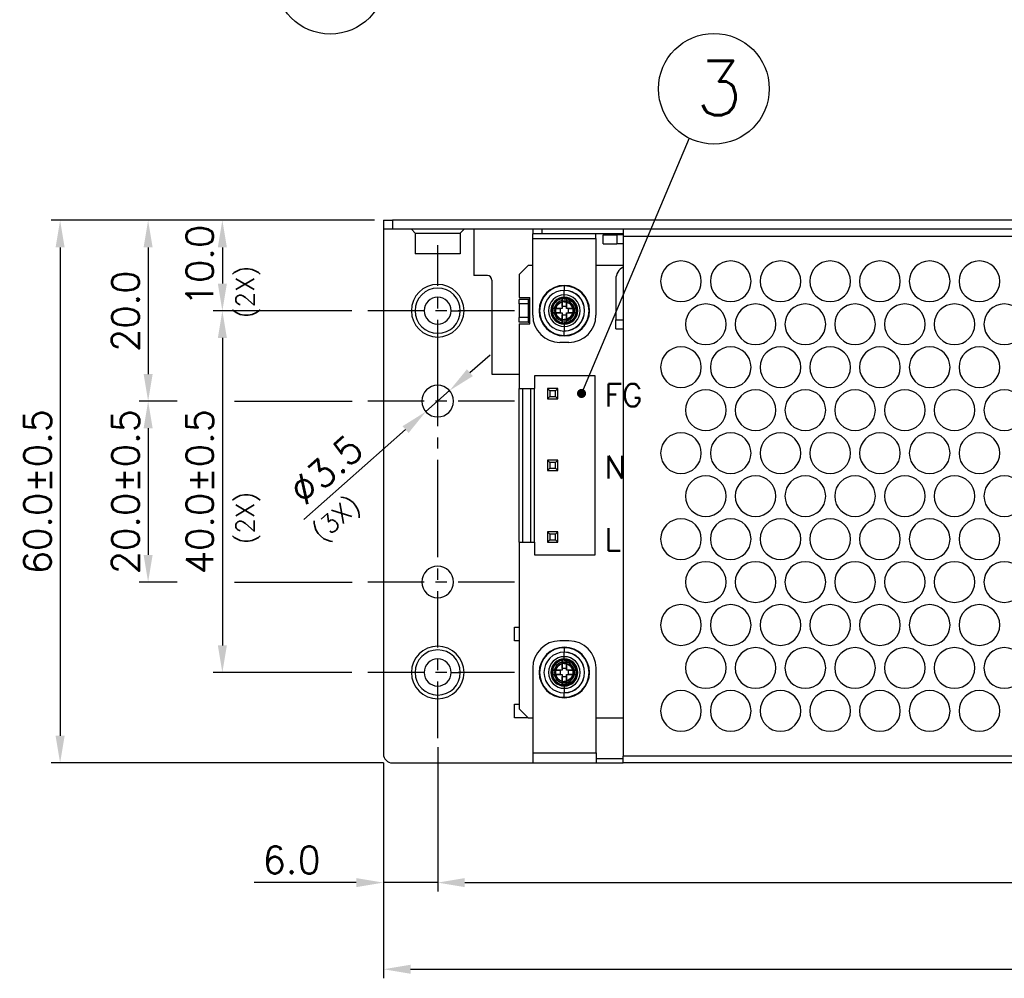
# Model space of a CAD drawing. Extents: x 210 to 804, y -840 to 420.
# Tile 36 of 50: x 454 to 563, y 201 to 307. Entities that reach past the tile are written whole.
import ezdxf

# ---------------------------------------------------------------- set-up
doc = ezdxf.new("R2010")
doc.units = 0
doc.header["$LTSCALE"] = 0.5
doc.linetypes.add('CENTER', pattern=[2, 1.25, -0.25, 0.25, -0.25])
doc.layers.get('0').update_dxf_attribs({"linetype": 'CONTINUOUS'})
doc.layers.get('Defpoints').update_dxf_attribs({"linetype": 'CONTINUOUS'})
for name, color, linetype in [('02___PRT_ALL_AXES', 7, 'CONTINUOUS'), ('c', 4, 'CENTER'), ('DIM', 7, 'CONTINUOUS')]:
    doc.layers.add(name, color=color, linetype=linetype)
doc.styles.add('SIMPLEX', font='SIMPLEX.shx')
doc.dimstyles.get("Standard").update_dxf_attribs({"dimtxt": 3, "dimasz": 3, "dimexe": 1.25, "dimexo": 1, "dimgap": 1, "dimtad": 1, "dimdec": 1, "dimzin": 0, "dimdsep": 46, "dimtxsty": 'STANDARD', "dimcen": 0.5, "dimclrd": 2, "dimclre": 2, "dimclrt": 2, "dimadec": 0, "dimazin": 0, "dimtfac": 1, "dimtdec": 1, "dimtmove": 0, "dimatfit": 3, "dimfxl": 1, "dimtolj": 1, "dimtzin": 0, "dimarcsym": 0})
doc.dimstyles.new('STANDARD$0', dxfattribs={"dimtxt": 3, "dimasz": 3, "dimexe": 1, "dimexo": 1, "dimgap": 1, "dimtad": 1, "dimdec": 1, "dimzin": 0, "dimdsep": 46, "dimtxsty": 'STANDARD', "dimcen": -0.5, "dimclrd": 2, "dimclre": 2, "dimclrt": 2, "dimadec": 1, "dimazin": 0, "dimtfac": 1, "dimtdec": 1, "dimtmove": 0, "dimatfit": 3, "dimfxl": 1, "dimtolj": 1, "dimtzin": 0, "dimarcsym": 0})

# ---------------------------------------------------------------- blocks, each defined once
blk = doc.blocks.new('*D19')
at = {"layer": 'Defpoints', "color": 0}
for p in [(500.3, 227.26), (650.3, 227.26), (650.3, 211.28)]:
    blk.add_point(p, dxfattribs=at)
at = {"layer": 'DIM', "lineweight": -2}
for p, q in [((500.3, 226.26), (500.3, 210.28)), ((650.3, 226.26), (650.3, 210.28)), ((503.3, 211.28), (647.3, 211.28))]:
    blk.add_line(p, q, dxfattribs=at)
at = {"layer": 'DIM'}
for points in [[(503.3, 211.78), (503.3, 210.78), (500.3, 211.28)], [(647.3, 211.78), (647.3, 210.78), (650.3, 211.28)]]:
    blk.add_solid(points, dxfattribs=at)
at = {"layer": 'DIM', "insert": (575.36, 213.78), "char_height": 3, "attachment_point": 5, "style": 'SIMPLEX'}
blk.add_mtext('\\A1;150.0%%P0.5', dxfattribs=at)
blk = doc.blocks.new('*D21')
at = {"layer": 'Defpoints', "color": 0}
for p in [(500.3, 227.26), (494.3, 225.51), (494.3, 211.28)]:
    blk.add_point(p, dxfattribs=at)
at = {"layer": 'DIM', "lineweight": -2}
for p, q in [((500.3, 226.26), (500.3, 210.28)), ((494.3, 224.51), (494.3, 210.28)), ((491.3, 211.28), (480.02, 211.28)), ((500.3, 211.28), (494.3, 211.28)), ((503.3, 211.28), (506.3, 211.28))]:
    blk.add_line(p, q, dxfattribs=at)
at = {"layer": 'DIM'}
for points in [[(491.3, 211.78), (491.3, 210.78), (494.3, 211.28)], [(503.3, 211.78), (503.3, 210.78), (500.3, 211.28)]]:
    blk.add_solid(points, dxfattribs=at)
at = {"layer": 'DIM', "insert": (484.16, 213.78), "char_height": 3, "attachment_point": 5, "style": 'SIMPLEX'}
blk.add_mtext('\\A1;6.0', dxfattribs=at)
blk = doc.blocks.new('*D22')
at = {"layer": 'Defpoints', "color": 0}
for p in [(494.3, 284.51), (468.28, 264.51), (472.49, 264.51)]:
    blk.add_point(p, dxfattribs=at)
at = {"layer": 'DIM', "lineweight": -2}
for p, q in [((493.3, 284.51), (467.28, 284.51)), ((468.28, 281.51), (468.28, 267.51)), ((471.49, 264.51), (467.28, 264.51))]:
    blk.add_line(p, q, dxfattribs=at)
at = {"layer": 'DIM'}
for points in [[(467.78, 281.51), (468.78, 281.51), (468.28, 284.51)], [(467.78, 267.51), (468.78, 267.51), (468.28, 264.51)]]:
    blk.add_solid(points, dxfattribs=at)
at = {"layer": 'DIM', "insert": (465.78, 274.45), "char_height": 3, "attachment_point": 5, "rotation": 90, "style": 'SIMPLEX'}
blk.add_mtext('\\A1;20.0', dxfattribs=at)
blk = doc.blocks.new('*D23')
at = {"layer": 'Defpoints', "color": 0}
for p in [(472.49, 264.51), (468.28, 244.51), (472.49, 244.51)]:
    blk.add_point(p, dxfattribs=at)
at = {"layer": 'DIM', "lineweight": -2}
for p, q in [((471.49, 264.51), (467.28, 264.51)), ((468.28, 261.51), (468.28, 247.51)), ((471.49, 244.51), (467.28, 244.51))]:
    blk.add_line(p, q, dxfattribs=at)
at = {"layer": 'DIM'}
for points in [[(467.78, 261.51), (468.78, 261.51), (468.28, 264.51)], [(467.78, 247.51), (468.78, 247.51), (468.28, 244.51)]]:
    blk.add_solid(points, dxfattribs=at)
at = {"layer": 'DIM', "insert": (465.78, 254.51), "char_height": 3, "attachment_point": 5, "rotation": 90, "style": 'SIMPLEX'}
blk.add_mtext('\\A1;20.0%%P0.5', dxfattribs=at)
blk = doc.blocks.new('*D27')
at = {"layer": 'Defpoints', "color": 0}
for p in [(494.3, 225.51), (656.3, 225.51), (656.3, 201.7)]:
    blk.add_point(p, dxfattribs=at)
at = {"layer": 'DIM', "lineweight": -2}
for p, q in [((494.3, 224.51), (494.3, 200.7)), ((656.3, 224.51), (656.3, 200.7)), ((497.3, 201.7), (653.3, 201.7))]:
    blk.add_line(p, q, dxfattribs=at)
at = {"layer": 'DIM'}
for points in [[(497.3, 202.2), (497.3, 201.2), (494.3, 201.7)], [(653.3, 202.2), (653.3, 201.2), (656.3, 201.7)]]:
    blk.add_solid(points, dxfattribs=at)
at = {"layer": 'DIM', "insert": (575.3, 204.2), "char_height": 3, "attachment_point": 5, "style": 'SIMPLEX'}
blk.add_mtext('\\A1;162.0%%P0.5', dxfattribs=at)
blk = doc.blocks.new('*D63')
at = {"layer": 'Defpoints', "color": 0}
for p in [(494.3, 284.51), (476.49, 274.51), (491.8, 274.51)]:
    blk.add_point(p, dxfattribs=at)
at = {"layer": 'DIM', "lineweight": -2}
for p, q in [((493.3, 284.51), (475.49, 284.51)), ((476.49, 281.51), (476.49, 277.51)), ((490.8, 274.51), (475.49, 274.51))]:
    blk.add_line(p, q, dxfattribs=at)
at = {"layer": 'DIM'}
for points in [[(475.99, 281.51), (476.99, 281.51), (476.49, 284.51)], [(475.99, 277.51), (476.99, 277.51), (476.49, 274.51)]]:
    blk.add_solid(points, dxfattribs=at)
at = {"layer": 'DIM', "insert": (473.99, 279.51), "char_height": 3, "attachment_point": 5, "rotation": 90, "style": 'SIMPLEX'}
blk.add_mtext('\\A1;10.0', dxfattribs=at)
blk = doc.blocks.new('*D64')
at = {"layer": 'Defpoints', "color": 0}
for p in [(491.8, 274.51), (476.49, 234.51), (491.8, 234.51)]:
    blk.add_point(p, dxfattribs=at)
at = {"layer": 'DIM', "lineweight": -2}
for p, q in [((490.8, 274.51), (475.49, 274.51)), ((476.49, 271.51), (476.49, 237.51)), ((490.8, 234.51), (475.49, 234.51))]:
    blk.add_line(p, q, dxfattribs=at)
at = {"layer": 'DIM'}
for points in [[(475.99, 271.51), (476.99, 271.51), (476.49, 274.51)], [(475.99, 237.51), (476.99, 237.51), (476.49, 234.51)]]:
    blk.add_solid(points, dxfattribs=at)
at = {"layer": 'DIM', "insert": (473.99, 254.51), "char_height": 3, "attachment_point": 5, "rotation": 90, "style": 'SIMPLEX'}
blk.add_mtext('\\A1;40.0%%P0.5', dxfattribs=at)
blk = doc.blocks.new('*D65')
at = {"layer": 'Defpoints', "color": 0}
for p in [(501.61, 265.67), (498.99, 263.35)]:
    blk.add_point(p, dxfattribs=at)
at = {"layer": 'DIM', "lineweight": -2}
for p, q in [((503.86, 267.66), (506.11, 269.64)), ((501.61, 265.67), (498.99, 263.35)), ((485.5, 251.43), (496.74, 261.37))]:
    blk.add_line(p, q, dxfattribs=at)
at = {"layer": 'DIM'}
for points in [[(503.53, 268.03), (504.19, 267.28), (501.61, 265.67)], [(496.41, 261.74), (497.08, 260.99), (498.99, 263.35)]]:
    blk.add_solid(points, dxfattribs=at)
at = {"layer": 'DIM', "insert": (487.96, 256.94), "char_height": 3, "attachment_point": 5, "rotation": 41.4694, "style": 'SIMPLEX'}
blk.add_mtext('\\A1;∅3.5', dxfattribs=at)
blk = doc.blocks.new('*D66')
at = {"layer": 'Defpoints', "color": 0}
for p in [(494.3, 284.51), (458.55, 224.51), (495.3, 224.51)]:
    blk.add_point(p, dxfattribs=at)
at = {"layer": 'DIM', "lineweight": -2}
for p, q in [((493.3, 284.51), (457.55, 284.51)), ((458.55, 281.51), (458.55, 227.51)), ((494.3, 224.51), (457.55, 224.51))]:
    blk.add_line(p, q, dxfattribs=at)
at = {"layer": 'DIM'}
for points in [[(458.05, 281.51), (459.05, 281.51), (458.55, 284.51)], [(458.05, 227.51), (459.05, 227.51), (458.55, 224.51)]]:
    blk.add_solid(points, dxfattribs=at)
at = {"layer": 'DIM', "insert": (456.05, 254.51), "char_height": 3, "attachment_point": 5, "rotation": 90, "style": 'SIMPLEX'}
blk.add_mtext('\\A1;60.0%%P0.5', dxfattribs=at)

msp = doc.modelspace()

# ---------------------------------------------------------------- linework, layer by layer
at = {"color": 7, "linetype": 'Continuous'}
for p, q in [((494.3, 284.51), (495.3, 284.51)), ((494.3, 284.51), (494.3, 283.51)), ((655.3, 284.51), (495.3, 284.51)), ((495.3, 284.51), (495.3, 283.51)), ((495.3, 283.51), (494.3, 283.51)), ((494.3, 283.51), (494.3, 225.51)), ((520.81, 283.51), (495.3, 283.51)), ((504.3, 283.51), (504.3, 278.39)), ((510.81, 283.51), (510.81, 283.01)), ((511.81, 283.51), (511.81, 283.01)), ((520.81, 283.51), (520.81, 283.01)), ((629.81, 283.51), (520.81, 283.51)), ((510.81, 282.51), (510.81, 283.01)), ((511.81, 283.01), (510.81, 283.01)), ((510.81, 274.01), (510.81, 282.51)), ((510.81, 282.51), (517.8, 282.51)), ((520.81, 283.01), (511.81, 283.01)), ((517.8, 282.51), (517.8, 283.01)), ((517.8, 282.51), (517.8, 274.01)), ((518.6, 282.91), (520.1, 282.91)), ((518.6, 281.91), (518.6, 282.91)), ((520.81, 282.91), (520.1, 282.91)), ((520.1, 282.91), (520.1, 281.91)), ((520.81, 283.01), (520.81, 282.76)), ((520.81, 282.76), (520.81, 225.26)), ((520.81, 282.76), (629.81, 282.76)), ((518.6, 281.91), (520.1, 281.91)), ((520.81, 281.91), (520.1, 281.91)), ((510.3, 279.51), (509.3, 278.51)), ((510.81, 279.51), (510.3, 279.51)), ((520.81, 279.51), (517.8, 279.51)), ((505.8, 278.39), (504.3, 278.39)), ((506.3, 277.89), (506.3, 267.51)), ((509.3, 278.51), (509.3, 275.96)), ((520, 278.01), (520, 273.51)), ((509.3, 275.96), (510.5, 275.96)), ((510.3, 275.76), (509.3, 275.76)), ((509.3, 275.26), (509.3, 275.76)), ((510.5, 275.76), (510.3, 275.76)), ((510.3, 275.76), (510.3, 275.26)), ((510.5, 273.06), (510.5, 275.96)), ((514.06, 275.85), (514.06, 274.75)), ((514.06, 274.96), (514.06, 275.85)), ((514.54, 274.75), (514.54, 275.85)), ((514.54, 275.85), (514.54, 274.96)), ((509.3, 275.26), (509.3, 273.76)), ((510.3, 275.26), (509.3, 275.26)), ((510.3, 275.26), (510.3, 273.76)), ((514.06, 274.75), (512.96, 274.75)), ((512.96, 274.75), (513.85, 274.75)), ((513.85, 274.75), (513.85, 274.27)), ((514.06, 274.75), (513.85, 274.75)), ((514.06, 274.96), (514.06, 274.75)), ((514.54, 274.96), (514.06, 274.96)), ((514.54, 274.96), (514.54, 274.75)), ((515.65, 274.75), (514.54, 274.75)), ((514.75, 274.75), (514.54, 274.75)), ((514.75, 274.27), (514.75, 274.75)), ((514.75, 274.75), (515.65, 274.75)), ((509.3, 273.26), (509.3, 273.76)), ((510.3, 273.76), (509.3, 273.76)), ((510.3, 273.76), (510.3, 273.26)), ((512.96, 274.27), (514.06, 274.27)), ((513.85, 274.27), (512.96, 274.27)), ((513.85, 274.27), (514.06, 274.27)), ((514.06, 274.27), (514.06, 273.17)), ((514.06, 274.27), (514.06, 274.06)), ((514.06, 273.17), (514.06, 274.06)), ((514.06, 274.06), (514.54, 274.06)), ((514.54, 274.27), (514.54, 274.06)), ((514.54, 273.17), (514.54, 274.27)), ((514.54, 274.27), (515.65, 274.27)), ((514.54, 274.27), (514.75, 274.27)), ((514.54, 274.06), (514.54, 273.17)), ((515.65, 274.27), (514.75, 274.27)), ((520, 272.51), (520, 273.51)), ((520, 273.51), (520.81, 273.51)), ((510.3, 273.26), (509.3, 273.26)), ((510.3, 273.26), (509.3, 273.26)), ((509.3, 273.06), (510.5, 273.06)), ((509.3, 273.06), (509.3, 265.91)), ((510.3, 273.26), (510.5, 273.26)), ((520, 272.51), (520.81, 272.51)), ((514.8, 271.01), (513.81, 271.01)), ((506.3, 267.51), (509.3, 267.51)), ((511, 267.31), (511, 265.91)), ((517.7, 267.31), (511, 267.31)), ((517.7, 247.51), (517.7, 267.31)), ((509.3, 248.91), (509.3, 265.91)), ((509.3, 265.91), (509.7, 265.91)), ((509.7, 265.91), (510.61, 265.91)), ((509.7, 248.91), (509.7, 265.91)), ((510.61, 265.91), (511, 265.91)), ((510.61, 248.91), (510.61, 265.91)), ((511, 248.91), (511, 265.91)), ((513.57, 265.9), (512.43, 265.9)), ((512.43, 265.9), (512.43, 264.76)), ((512.43, 265.9), (512.7, 265.64)), ((513.57, 265.9), (513.31, 265.64)), ((513.57, 264.76), (513.57, 265.9)), ((512.43, 264.76), (512.7, 265.02)), ((512.43, 264.76), (513.57, 264.76)), ((513.31, 265.64), (512.7, 265.64)), ((512.7, 265.64), (512.7, 265.02)), ((512.7, 265.02), (513.31, 265.02)), ((513.31, 265.02), (513.31, 265.64)), ((513.57, 264.76), (513.31, 265.02)), ((513.57, 257.98), (512.43, 257.98)), ((512.43, 257.98), (512.43, 256.84)), ((512.43, 257.98), (512.7, 257.72)), ((512.43, 256.84), (512.7, 257.1)), ((513.31, 257.72), (512.7, 257.72)), ((512.7, 257.72), (512.7, 257.1)), ((512.7, 257.1), (513.31, 257.1)), ((513.57, 257.98), (513.31, 257.72)), ((513.31, 257.1), (513.31, 257.72)), ((513.57, 256.84), (513.31, 257.1)), ((513.57, 256.84), (513.57, 257.98)), ((512.43, 256.84), (513.57, 256.84)), ((513.57, 250.06), (512.43, 250.06)), ((512.43, 250.06), (512.43, 248.92)), ((512.43, 250.06), (512.7, 249.8)), ((513.31, 249.8), (512.7, 249.8)), ((512.7, 249.8), (512.7, 249.18)), ((513.57, 250.06), (513.31, 249.8)), ((513.31, 249.18), (513.31, 249.8)), ((513.57, 248.92), (513.57, 250.06)), ((509.3, 248.91), (509.7, 248.91)), ((509.3, 248.91), (509.3, 230.51)), ((509.7, 248.91), (510.61, 248.91)), ((510.61, 248.91), (511, 248.91)), ((511, 248.91), (511, 247.51)), ((512.43, 248.92), (512.7, 249.18)), ((512.43, 248.92), (513.57, 248.92)), ((512.7, 249.18), (513.31, 249.18)), ((513.57, 248.92), (513.31, 249.18)), ((511, 247.51), (517.7, 247.51)), ((509.3, 238.01), (508.8, 238.01)), ((514.81, 238.01), (513.81, 238.01)), ((514.06, 235.85), (514.06, 234.75)), ((514.06, 234.96), (514.06, 235.85)), ((514.54, 234.75), (514.54, 235.85)), ((514.54, 235.85), (514.54, 234.96)), ((510.81, 235.01), (510.81, 225.61)), ((514.06, 234.75), (512.96, 234.75)), ((512.96, 234.75), (513.85, 234.75)), ((512.96, 234.27), (514.06, 234.27)), ((513.85, 234.27), (512.96, 234.27)), ((513.85, 234.75), (513.85, 234.27)), ((514.06, 234.75), (513.85, 234.75)), ((513.85, 234.27), (514.06, 234.27)), ((514.06, 234.96), (514.06, 234.75)), ((514.54, 234.96), (514.06, 234.96)), ((514.06, 234.27), (514.06, 233.17)), ((514.06, 234.27), (514.06, 234.06)), ((514.54, 234.96), (514.54, 234.75)), ((515.65, 234.75), (514.54, 234.75)), ((514.75, 234.75), (514.54, 234.75)), ((514.54, 234.27), (514.54, 234.06)), ((514.54, 233.17), (514.54, 234.27)), ((514.54, 234.27), (515.65, 234.27)), ((514.54, 234.27), (514.75, 234.27)), ((514.75, 234.27), (514.75, 234.75)), ((514.75, 234.75), (515.65, 234.75)), ((515.65, 234.27), (514.75, 234.27)), ((517.81, 225.61), (517.81, 235.01)), ((514.06, 233.17), (514.06, 234.06)), ((514.06, 234.06), (514.54, 234.06)), ((514.54, 234.06), (514.54, 233.17)), ((508.8, 231.01), (509.3, 231.01)), ((509.3, 230.51), (510.3, 229.51)), ((510.3, 229.51), (510.81, 229.51)), ((517.81, 229.51), (520.81, 229.51)), ((510.81, 225.61), (510.81, 225.01)), ((510.81, 225.61), (517.81, 225.61)), ((517.81, 225.61), (517.81, 225.01)), ((495.3, 224.51), (510.81, 224.51)), ((510.81, 225.01), (510.81, 224.97)), ((510.81, 224.97), (510.81, 224.51)), ((510.81, 224.51), (517.81, 224.51)), ((517.81, 225.01), (520.81, 225.01)), ((517.81, 225.01), (517.81, 224.97)), ((517.81, 224.97), (517.81, 224.51)), ((517.81, 224.51), (520.81, 224.51)), ((520.81, 225.01), (520.81, 225.26)), ((629.81, 225.26), (520.81, 225.26)), ((520.81, 224.51), (520.81, 225.01)), ((629.81, 224.51), (520.81, 224.51))]:
    msp.add_line(p, q, dxfattribs=at)
for points in [[(514.3, 277.25), (514.3, 277.23), (514.3, 277.18), (514.3, 277.1), (514.3, 277.01), (514.3, 276.89), (514.3, 276.76)], [(514.3, 277.25), (514.3, 277.23), (514.3, 277.18), (514.3, 277.1), (514.3, 277), (514.3, 276.88), (514.3, 276.74)], [(514.3, 275.86), (514.3, 275.99), (514.3, 276.13), (514.3, 276.3), (514.3, 276.43), (514.3, 276.6), (514.3, 276.76)], [(514.3, 275.86), (514.22, 275.86), (514.14, 275.86), (514.06, 275.85)], [(515.73, 274.51), (515.64, 274.98), (515.38, 275.41), (515.2, 275.59), (514.77, 275.85), (514.3, 275.93)], [(515.73, 274.51), (515.64, 274.97), (515.38, 275.41), (515.2, 275.59), (514.76, 275.85), (514.3, 275.93)], [(514.3, 275.93), (514.77, 275.85), (515.2, 275.59), (515.39, 275.41), (515.64, 274.97), (515.73, 274.51)], [(515.73, 274.51), (515.64, 274.98), (515.38, 275.41), (515.2, 275.59), (514.77, 275.85), (514.3, 275.93)], [(514.3, 275.93), (514.77, 275.85), (515.2, 275.59), (515.39, 275.41), (515.64, 274.97), (515.73, 274.51)], [(515.73, 274.51), (515.64, 274.98), (515.38, 275.41), (515.2, 275.59), (514.77, 275.85), (514.3, 275.93)], [(514.3, 275.93), (514.77, 275.85), (515.2, 275.59), (515.39, 275.41), (515.64, 274.97), (515.73, 274.51)], [(515.73, 274.51), (515.64, 274.98), (515.38, 275.41), (515.2, 275.59), (514.77, 275.85), (514.3, 275.93)], [(514.3, 275.93), (514.77, 275.85), (515.2, 275.59), (515.39, 275.41), (515.64, 274.97), (515.73, 274.51)], [(515.73, 274.51), (515.64, 274.98), (515.38, 275.41), (515.2, 275.59), (514.77, 275.85), (514.3, 275.93)], [(514.3, 275.93), (514.77, 275.85), (515.2, 275.59), (515.39, 275.41), (515.64, 274.97), (515.73, 274.51)], [(515.73, 274.51), (515.64, 274.98), (515.38, 275.41), (515.2, 275.59), (514.77, 275.85), (514.3, 275.93)], [(514.3, 275.93), (514.77, 275.85), (515.2, 275.59), (515.39, 275.41), (515.64, 274.97), (515.73, 274.51)], [(515.73, 274.51), (515.64, 274.98), (515.38, 275.41), (515.2, 275.59), (514.77, 275.85), (514.3, 275.93)], [(515.65, 274.51), (515.57, 274.96), (515.33, 275.37), (515.16, 275.54), (514.75, 275.78), (514.3, 275.86)], [(514.54, 275.85), (514.46, 275.86), (514.38, 275.86), (514.3, 275.86)], [(514.3, 275.86), (514.75, 275.78), (515.16, 275.53), (515.33, 275.36), (515.57, 274.95), (515.65, 274.51)], [(515.29, 274.51), (515.23, 274.84), (515.05, 275.14), (514.92, 275.26), (514.62, 275.44), (514.3, 275.49)], [(514.3, 275.49), (514.63, 275.43), (514.93, 275.26), (515.05, 275.13), (515.23, 274.83), (515.29, 274.51)], [(514.3, 275.49), (514.63, 275.43), (514.93, 275.26), (515.05, 275.13), (515.23, 274.83), (515.29, 274.51)], [(515.29, 274.51), (515.23, 274.84), (515.05, 275.14), (514.92, 275.26), (514.62, 275.44), (514.3, 275.49)], [(514.3, 275.49), (514.63, 275.43), (514.93, 275.26), (515.05, 275.13), (515.23, 274.83), (515.29, 274.51)], [(515.29, 274.51), (515.23, 274.84), (515.05, 275.14), (514.92, 275.26), (514.62, 275.44), (514.3, 275.49)], [(514.3, 275.49), (514.63, 275.43), (514.93, 275.26), (515.05, 275.13), (515.23, 274.83), (515.29, 274.51)], [(515.29, 274.51), (515.23, 274.84), (515.05, 275.14), (514.92, 275.26), (514.62, 275.44), (514.3, 275.49)], [(514.3, 275.49), (514.63, 275.43), (514.93, 275.26), (515.05, 275.13), (515.23, 274.83), (515.29, 274.51)], [(515.29, 274.51), (515.23, 274.84), (515.05, 275.14), (514.92, 275.26), (514.62, 275.44), (514.3, 275.49)], [(514.3, 275.49), (514.63, 275.43), (514.93, 275.26), (515.05, 275.13), (515.23, 274.83), (515.29, 274.51)], [(515.29, 274.51), (515.23, 274.84), (515.05, 275.14), (514.92, 275.26), (514.62, 275.44), (514.3, 275.49)], [(514.3, 275.49), (514.63, 275.43), (514.93, 275.26), (515.05, 275.13), (515.23, 274.83), (515.29, 274.51)], [(515.29, 274.51), (515.23, 274.84), (515.05, 275.14), (514.92, 275.26), (514.62, 275.44), (514.3, 275.49)], [(514.3, 275.49), (514.63, 275.43), (514.93, 275.26), (515.05, 275.13), (515.23, 274.83), (515.29, 274.51)], [(515.29, 274.51), (515.23, 274.84), (515.05, 275.14), (514.92, 275.26), (514.62, 275.44), (514.3, 275.49)], [(512.96, 274.75), (512.96, 274.59), (512.96, 274.43), (512.96, 274.27)], [(514.3, 273.53), (514.63, 273.59), (514.93, 273.77), (515.05, 273.89), (515.23, 274.19), (515.29, 274.51)], [(515.29, 274.51), (515.23, 274.19), (515.05, 273.89), (514.92, 273.76), (514.62, 273.59), (514.3, 273.53)], [(514.3, 273.16), (514.75, 273.24), (515.17, 273.49), (515.34, 273.66), (515.57, 274.07), (515.65, 274.51)], [(514.3, 273.09), (514.77, 273.17), (515.2, 273.43), (515.39, 273.61), (515.64, 274.05), (515.73, 274.51)], [(515.29, 274.51), (515.23, 274.19), (515.05, 273.89), (514.92, 273.76), (514.62, 273.59), (514.3, 273.53)], [(514.3, 273.09), (514.76, 273.17), (515.2, 273.43), (515.38, 273.62), (515.64, 274.05), (515.73, 274.51)], [(515.73, 274.51), (515.64, 274.05), (515.38, 273.61), (515.2, 273.43), (514.77, 273.17), (514.3, 273.09)], [(514.3, 273.53), (514.63, 273.59), (514.93, 273.77), (515.05, 273.89), (515.23, 274.19), (515.29, 274.51)], [(514.3, 273.09), (514.77, 273.17), (515.2, 273.43), (515.39, 273.61), (515.64, 274.05), (515.73, 274.51)], [(515.29, 274.51), (515.23, 274.19), (515.05, 273.89), (514.92, 273.76), (514.62, 273.59), (514.3, 273.53)], [(514.3, 273.53), (514.63, 273.59), (514.93, 273.77), (515.05, 273.89), (515.23, 274.19), (515.29, 274.51)], [(515.73, 274.51), (515.64, 274.05), (515.38, 273.61), (515.2, 273.43), (514.77, 273.17), (514.3, 273.09)], [(514.3, 273.09), (514.77, 273.17), (515.2, 273.43), (515.39, 273.61), (515.64, 274.05), (515.73, 274.51)], [(515.29, 274.51), (515.23, 274.19), (515.05, 273.89), (514.92, 273.76), (514.62, 273.59), (514.3, 273.53)], [(514.3, 273.53), (514.63, 273.59), (514.93, 273.77), (515.05, 273.89), (515.23, 274.19), (515.29, 274.51)], [(515.73, 274.51), (515.64, 274.05), (515.38, 273.61), (515.2, 273.43), (514.77, 273.17), (514.3, 273.09)], [(514.3, 273.09), (514.77, 273.17), (515.2, 273.43), (515.39, 273.61), (515.64, 274.05), (515.73, 274.51)], [(515.29, 274.51), (515.23, 274.19), (515.05, 273.89), (514.92, 273.76), (514.62, 273.59), (514.3, 273.53)], [(514.3, 273.53), (514.63, 273.59), (514.93, 273.77), (515.05, 273.89), (515.23, 274.19), (515.29, 274.51)], [(515.73, 274.51), (515.64, 274.05), (515.38, 273.61), (515.2, 273.43), (514.77, 273.17), (514.3, 273.09)], [(514.3, 273.09), (514.77, 273.17), (515.2, 273.43), (515.39, 273.61), (515.64, 274.05), (515.73, 274.51)], [(515.29, 274.51), (515.23, 274.19), (515.05, 273.89), (514.92, 273.76), (514.62, 273.59), (514.3, 273.53)], [(514.3, 273.53), (514.63, 273.59), (514.93, 273.77), (515.05, 273.89), (515.23, 274.19), (515.29, 274.51)], [(515.73, 274.51), (515.64, 274.05), (515.38, 273.61), (515.2, 273.43), (514.77, 273.17), (514.3, 273.09)], [(514.3, 273.09), (514.77, 273.17), (515.2, 273.43), (515.39, 273.61), (515.64, 274.05), (515.73, 274.51)], [(515.29, 274.51), (515.23, 274.19), (515.05, 273.89), (514.92, 273.76), (514.62, 273.59), (514.3, 273.53)], [(514.3, 273.53), (514.63, 273.59), (514.93, 273.77), (515.05, 273.89), (515.23, 274.19), (515.29, 274.51)], [(515.73, 274.51), (515.64, 274.05), (515.38, 273.61), (515.2, 273.43), (514.77, 273.17), (514.3, 273.09)], [(514.3, 273.09), (514.77, 273.17), (515.2, 273.43), (515.39, 273.61), (515.64, 274.05), (515.73, 274.51)], [(515.29, 274.51), (515.23, 274.19), (515.05, 273.89), (514.92, 273.76), (514.62, 273.59), (514.3, 273.53)], [(514.3, 273.53), (514.63, 273.59), (514.93, 273.77), (515.05, 273.89), (515.23, 274.19), (515.29, 274.51)], [(515.65, 274.51), (515.57, 274.07), (515.32, 273.65), (515.15, 273.48), (514.74, 273.24), (514.3, 273.16)], [(515.65, 274.51), (515.65, 274.59), (515.65, 274.67), (515.65, 274.75)], [(515.65, 274.27), (515.65, 274.35), (515.65, 274.43), (515.65, 274.51)], [(514.06, 273.17), (514.14, 273.17), (514.22, 273.17), (514.3, 273.17)], [(514.3, 273.17), (514.3, 273.03), (514.3, 272.89), (514.3, 272.73), (514.3, 272.59), (514.3, 272.42), (514.3, 272.26)], [(514.3, 273.17), (514.38, 273.17), (514.46, 273.17), (514.54, 273.17)], [(514.3, 271.77), (514.3, 271.79), (514.3, 271.84), (514.3, 271.92), (514.3, 272.02), (514.3, 272.14), (514.3, 272.28)], [(514.3, 271.77), (514.3, 271.8), (514.3, 271.85), (514.3, 271.92), (514.3, 272.02), (514.3, 272.13), (514.3, 272.26)], [(514.3, 237.25), (514.3, 237.23), (514.3, 237.18), (514.3, 237.1), (514.3, 237.01), (514.3, 236.89), (514.3, 236.76)], [(514.3, 237.25), (514.3, 237.23), (514.3, 237.18), (514.3, 237.1), (514.3, 237), (514.3, 236.88), (514.3, 236.74)], [(514.3, 235.86), (514.3, 235.99), (514.3, 236.13), (514.3, 236.3), (514.3, 236.43), (514.3, 236.6), (514.3, 236.76)], [(514.3, 235.86), (514.22, 235.86), (514.14, 235.86), (514.06, 235.85)], [(515.73, 234.51), (515.64, 234.98), (515.38, 235.41), (515.2, 235.59), (514.77, 235.85), (514.3, 235.93)], [(515.73, 234.51), (515.64, 234.97), (515.38, 235.41), (515.2, 235.59), (514.76, 235.85), (514.3, 235.93)], [(514.3, 235.93), (514.77, 235.85), (515.2, 235.59), (515.39, 235.41), (515.64, 234.97), (515.73, 234.51)], [(515.73, 234.51), (515.64, 234.98), (515.38, 235.41), (515.2, 235.59), (514.77, 235.85), (514.3, 235.93)], [(514.3, 235.93), (514.77, 235.85), (515.2, 235.59), (515.39, 235.41), (515.64, 234.97), (515.73, 234.51)], [(515.73, 234.51), (515.64, 234.98), (515.38, 235.41), (515.2, 235.59), (514.77, 235.85), (514.3, 235.93)], [(514.3, 235.93), (514.77, 235.85), (515.2, 235.59), (515.39, 235.41), (515.64, 234.97), (515.73, 234.51)], [(515.73, 234.51), (515.64, 234.98), (515.38, 235.41), (515.2, 235.59), (514.77, 235.85), (514.3, 235.93)], [(514.3, 235.93), (514.77, 235.85), (515.2, 235.59), (515.39, 235.41), (515.64, 234.97), (515.73, 234.51)], [(515.73, 234.51), (515.64, 234.98), (515.38, 235.41), (515.2, 235.59), (514.77, 235.85), (514.3, 235.93)], [(514.3, 235.93), (514.77, 235.85), (515.2, 235.59), (515.39, 235.41), (515.64, 234.97), (515.73, 234.51)], [(515.73, 234.51), (515.64, 234.98), (515.38, 235.41), (515.2, 235.59), (514.77, 235.85), (514.3, 235.93)], [(514.3, 235.93), (514.77, 235.85), (515.2, 235.59), (515.39, 235.41), (515.64, 234.97), (515.73, 234.51)], [(515.73, 234.51), (515.64, 234.98), (515.38, 235.41), (515.2, 235.59), (514.77, 235.85), (514.3, 235.93)], [(515.65, 234.51), (515.57, 234.96), (515.33, 235.37), (515.16, 235.54), (514.75, 235.78), (514.3, 235.86)], [(514.54, 235.85), (514.46, 235.86), (514.38, 235.86), (514.3, 235.86)], [(514.3, 235.86), (514.75, 235.78), (515.16, 235.53), (515.33, 235.36), (515.57, 234.95), (515.65, 234.51)], [(515.29, 234.51), (515.23, 234.84), (515.05, 235.14), (514.92, 235.26), (514.62, 235.44), (514.3, 235.49)], [(514.3, 235.49), (514.63, 235.43), (514.93, 235.26), (515.05, 235.13), (515.23, 234.83), (515.29, 234.51)], [(514.3, 235.49), (514.63, 235.43), (514.93, 235.26), (515.05, 235.13), (515.23, 234.83), (515.29, 234.51)], [(515.29, 234.51), (515.23, 234.84), (515.05, 235.14), (514.92, 235.26), (514.62, 235.44), (514.3, 235.49)], [(514.3, 235.49), (514.63, 235.43), (514.93, 235.26), (515.05, 235.13), (515.23, 234.83), (515.29, 234.51)], [(515.29, 234.51), (515.23, 234.84), (515.05, 235.14), (514.92, 235.26), (514.62, 235.44), (514.3, 235.49)], [(514.3, 235.49), (514.63, 235.43), (514.93, 235.26), (515.05, 235.13), (515.23, 234.83), (515.29, 234.51)], [(515.29, 234.51), (515.23, 234.84), (515.05, 235.14), (514.92, 235.26), (514.62, 235.44), (514.3, 235.49)], [(514.3, 235.49), (514.63, 235.43), (514.93, 235.26), (515.05, 235.13), (515.23, 234.83), (515.29, 234.51)], [(515.29, 234.51), (515.23, 234.84), (515.05, 235.14), (514.92, 235.26), (514.62, 235.44), (514.3, 235.49)], [(514.3, 235.49), (514.63, 235.43), (514.93, 235.26), (515.05, 235.13), (515.23, 234.83), (515.29, 234.51)], [(515.29, 234.51), (515.23, 234.84), (515.05, 235.14), (514.92, 235.26), (514.62, 235.44), (514.3, 235.49)], [(514.3, 235.49), (514.63, 235.43), (514.93, 235.26), (515.05, 235.13), (515.23, 234.83), (515.29, 234.51)], [(515.29, 234.51), (515.23, 234.84), (515.05, 235.14), (514.92, 235.26), (514.62, 235.44), (514.3, 235.49)], [(514.3, 235.49), (514.63, 235.43), (514.93, 235.26), (515.05, 235.13), (515.23, 234.83), (515.29, 234.51)], [(515.29, 234.51), (515.23, 234.84), (515.05, 235.14), (514.92, 235.26), (514.62, 235.44), (514.3, 235.49)], [(512.96, 234.75), (512.96, 234.59), (512.96, 234.43), (512.96, 234.27)], [(514.3, 233.53), (514.63, 233.59), (514.93, 233.77), (515.05, 233.89), (515.23, 234.19), (515.29, 234.51)], [(515.29, 234.51), (515.23, 234.19), (515.05, 233.89), (514.92, 233.76), (514.62, 233.59), (514.3, 233.53)], [(514.3, 233.16), (514.75, 233.24), (515.17, 233.49), (515.34, 233.66), (515.57, 234.07), (515.65, 234.51)], [(514.3, 233.09), (514.77, 233.17), (515.2, 233.43), (515.39, 233.61), (515.64, 234.05), (515.73, 234.51)], [(515.29, 234.51), (515.23, 234.19), (515.05, 233.89), (514.92, 233.76), (514.62, 233.59), (514.3, 233.53)], [(514.3, 233.09), (514.76, 233.17), (515.2, 233.43), (515.38, 233.62), (515.64, 234.05), (515.73, 234.51)], [(515.73, 234.51), (515.64, 234.05), (515.38, 233.61), (515.2, 233.43), (514.77, 233.17), (514.3, 233.09)], [(514.3, 233.53), (514.63, 233.59), (514.93, 233.77), (515.05, 233.89), (515.23, 234.19), (515.29, 234.51)], [(514.3, 233.09), (514.77, 233.17), (515.2, 233.43), (515.39, 233.61), (515.64, 234.05), (515.73, 234.51)], [(515.29, 234.51), (515.23, 234.19), (515.05, 233.89), (514.92, 233.76), (514.62, 233.59), (514.3, 233.53)], [(514.3, 233.53), (514.63, 233.59), (514.93, 233.77), (515.05, 233.89), (515.23, 234.19), (515.29, 234.51)], [(515.73, 234.51), (515.64, 234.05), (515.38, 233.61), (515.2, 233.43), (514.77, 233.17), (514.3, 233.09)], [(514.3, 233.09), (514.77, 233.17), (515.2, 233.43), (515.39, 233.61), (515.64, 234.05), (515.73, 234.51)], [(515.29, 234.51), (515.23, 234.19), (515.05, 233.89), (514.92, 233.76), (514.62, 233.59), (514.3, 233.53)], [(514.3, 233.53), (514.63, 233.59), (514.93, 233.77), (515.05, 233.89), (515.23, 234.19), (515.29, 234.51)], [(515.73, 234.51), (515.64, 234.05), (515.38, 233.61), (515.2, 233.43), (514.77, 233.17), (514.3, 233.09)], [(514.3, 233.09), (514.77, 233.17), (515.2, 233.43), (515.39, 233.61), (515.64, 234.05), (515.73, 234.51)], [(515.29, 234.51), (515.23, 234.19), (515.05, 233.89), (514.92, 233.76), (514.62, 233.59), (514.3, 233.53)], [(514.3, 233.53), (514.63, 233.59), (514.93, 233.77), (515.05, 233.89), (515.23, 234.19), (515.29, 234.51)], [(515.73, 234.51), (515.64, 234.05), (515.38, 233.61), (515.2, 233.43), (514.77, 233.17), (514.3, 233.09)], [(514.3, 233.09), (514.77, 233.17), (515.2, 233.43), (515.39, 233.61), (515.64, 234.05), (515.73, 234.51)], [(515.29, 234.51), (515.23, 234.19), (515.05, 233.89), (514.92, 233.76), (514.62, 233.59), (514.3, 233.53)], [(514.3, 233.53), (514.63, 233.59), (514.93, 233.77), (515.05, 233.89), (515.23, 234.19), (515.29, 234.51)], [(515.73, 234.51), (515.64, 234.05), (515.38, 233.61), (515.2, 233.43), (514.77, 233.17), (514.3, 233.09)], [(514.3, 233.09), (514.77, 233.17), (515.2, 233.43), (515.39, 233.61), (515.64, 234.05), (515.73, 234.51)], [(515.29, 234.51), (515.23, 234.19), (515.05, 233.89), (514.92, 233.76), (514.62, 233.59), (514.3, 233.53)], [(514.3, 233.53), (514.63, 233.59), (514.93, 233.77), (515.05, 233.89), (515.23, 234.19), (515.29, 234.51)], [(515.73, 234.51), (515.64, 234.05), (515.38, 233.61), (515.2, 233.43), (514.77, 233.17), (514.3, 233.09)], [(514.3, 233.09), (514.77, 233.17), (515.2, 233.43), (515.39, 233.61), (515.64, 234.05), (515.73, 234.51)], [(515.29, 234.51), (515.23, 234.19), (515.05, 233.89), (514.92, 233.76), (514.62, 233.59), (514.3, 233.53)], [(514.3, 233.53), (514.63, 233.59), (514.93, 233.77), (515.05, 233.89), (515.23, 234.19), (515.29, 234.51)], [(515.65, 234.51), (515.57, 234.07), (515.32, 233.65), (515.15, 233.48), (514.74, 233.24), (514.3, 233.16)], [(515.65, 234.51), (515.65, 234.59), (515.65, 234.67), (515.65, 234.75)], [(515.65, 234.27), (515.65, 234.35), (515.65, 234.43), (515.65, 234.51)], [(514.06, 233.17), (514.14, 233.17), (514.22, 233.17), (514.3, 233.17)], [(514.3, 233.17), (514.3, 233.03), (514.3, 232.89), (514.3, 232.73), (514.3, 232.59), (514.3, 232.42), (514.3, 232.26)], [(514.3, 233.17), (514.38, 233.17), (514.46, 233.17), (514.54, 233.17)], [(514.3, 231.77), (514.3, 231.79), (514.3, 231.84), (514.3, 231.92), (514.3, 232.02), (514.3, 232.14), (514.3, 232.28)], [(514.3, 231.77), (514.3, 231.8), (514.3, 231.85), (514.3, 231.92), (514.3, 232.02), (514.3, 232.13), (514.3, 232.26)]]:
    msp.add_lwpolyline(points, dxfattribs=at)
for centre, radius, start, end in [((521.5, 278.01), 1.5, 117.9187, 180), ((505.8, 277.89), 0.5, 0, 90), ((514.3, 274.51), 2.79, 90, 180), ((514.3, 274.51), 2.74, 90, 270), ((514.3, 274.51), 2.25, 90, 270), ((514.3, 274.51), 2.79, 0, 90), ((514.3, 274.51), 2.74, 0, 90), ((514.3, 274.51), 2.74, 270, 90), ((514.3, 274.51), 2.25, 0, 90), ((514.3, 274.51), 2.23, 270, 90), ((514.3, 274.51), 1.42, 90, 270), ((514.3, 274.51), 1.42, 90, 270), ((514.3, 274.51), 1.42, 90, 270), ((514.3, 274.51), 1.42, 90, 270), ((514.3, 274.51), 1.42, 90, 270), ((514.3, 274.51), 1.42, 90, 270), ((514.3, 274.51), 1.42, 90, 180), ((514.3, 274.51), 1.42, 90, 270), ((514.3, 274.51), 1.35, 90, 270), ((514.3, 274.51), 1.15, 90, 270), ((514.3, 274.51), 1, 90, 180), ((514.3, 274.51), 0.982, 90, 270), ((514.3, 274.51), 0.982, 90, 270), ((514.3, 274.51), 0.982, 90, 270), ((514.3, 274.51), 0.982, 90, 270), ((514.3, 274.51), 0.982, 90, 270), ((514.3, 274.51), 0.982, 90, 270), ((514.3, 274.51), 0.982, 90, 270), ((514.3, 274.51), 0.982, 90, 180), ((514.3, 274.51), 1.42, 0, 90), ((514.3, 274.51), 1.42, 0, 90), ((514.3, 274.51), 1.15, 0, 90), ((514.3, 274.51), 1, 0, 90), ((514.3, 274.51), 2.79, 180, 270), ((514.3, 274.51), 1.42, 180, 270), ((514.3, 274.51), 1, 180, 270), ((514.3, 274.51), 0.982, 180, 270), ((514.3, 274.51), 1, 270, 0), ((514.3, 274.51), 1.15, 270, 0), ((514.3, 274.51), 1.42, 270, 0), ((514.3, 274.51), 1.42, 270, 0), ((514.3, 274.51), 2.79, 270, 0), ((514.3, 274.51), 2.74, 270, 0), ((514.3, 274.51), 2.25, 270, 0), ((513.81, 274.01), 3, 180, 270), ((514.8, 274.01), 3, 270, 0), ((513.81, 235.01), 3, 90, 180), ((514.81, 235.01), 3, 0, 90), ((514.3, 234.51), 2.79, 90, 180), ((514.3, 234.51), 2.74, 90, 270), ((514.3, 234.51), 2.25, 90, 270), ((514.3, 234.51), 2.79, 0, 90), ((514.3, 234.51), 2.74, 0, 90), ((514.3, 234.51), 2.74, 270, 90), ((514.3, 234.51), 2.25, 0, 90), ((514.3, 234.51), 2.23, 270, 90), ((514.3, 234.51), 1.42, 90, 270), ((514.3, 234.51), 1.42, 90, 270), ((514.3, 234.51), 1.42, 90, 270), ((514.3, 234.51), 1.42, 90, 270), ((514.3, 234.51), 1.42, 90, 270), ((514.3, 234.51), 1.42, 90, 270), ((514.3, 234.51), 1.42, 90, 180), ((514.3, 234.51), 1.42, 90, 270), ((514.3, 234.51), 1.35, 90, 270), ((514.3, 234.51), 1.15, 90, 270), ((514.3, 234.51), 1, 90, 180), ((514.3, 234.51), 0.982, 90, 270), ((514.3, 234.51), 0.982, 90, 270), ((514.3, 234.51), 0.982, 90, 270), ((514.3, 234.51), 0.982, 90, 270), ((514.3, 234.51), 0.982, 90, 270), ((514.3, 234.51), 0.982, 90, 270), ((514.3, 234.51), 0.982, 90, 270), ((514.3, 234.51), 0.982, 90, 180), ((514.3, 234.51), 1.42, 0, 90), ((514.3, 234.51), 1.42, 0, 90), ((514.3, 234.51), 1.15, 0, 90), ((514.3, 234.51), 1, 0, 90), ((514.3, 234.51), 2.79, 180, 270), ((514.3, 234.51), 1.42, 180, 270), ((514.3, 234.51), 1, 180, 270), ((514.3, 234.51), 0.982, 180, 270), ((514.3, 234.51), 1, 270, 0), ((514.3, 234.51), 1.15, 270, 0), ((514.3, 234.51), 1.42, 270, 0), ((514.3, 234.51), 1.42, 270, 0), ((514.3, 234.51), 2.79, 270, 0), ((514.3, 234.51), 2.74, 270, 0), ((514.3, 234.51), 2.25, 270, 0), ((495.3, 225.51), 1, 180, 270)]:
    msp.add_arc(centre, radius, start, end, dxfattribs=at)
at = {"layer": '02___PRT_ALL_AXES', "color": 7, "linetype": 'Continuous'}
for p, q in [((497.8, 283.1), (497.39, 283.51)), ((497.8, 283.1), (497.8, 280.81)), ((497.8, 283.1), (497.8, 280.81)), ((502.8, 283.1), (503.22, 283.51)), ((502.8, 283.1), (502.8, 280.81)), ((502.8, 283.1), (502.8, 280.81)), ((498.67, 280.81), (497.8, 280.81)), ((498.8, 280.81), (498.67, 280.81)), ((501.8, 280.81), (498.8, 280.81)), ((501.94, 280.81), (501.8, 280.81)), ((502.8, 280.81), (501.94, 280.81)), ((498.8, 274.51), (497.8, 274.51)), ((501.8, 274.51), (502.8, 274.51)), ((508.8, 239.51), (509.3, 239.51)), ((508.8, 238.01), (508.8, 239.51)), ((498.8, 234.51), (497.8, 234.51)), ((501.8, 234.51), (502.8, 234.51)), ((508.8, 229.51), (508.8, 231.01)), ((510.3, 229.51), (508.8, 229.51))]:
    msp.add_line(p, q, dxfattribs=at)
msp.add_lwpolyline([(497.8, 283.1), (497.9, 283.1), (498.67, 283.1), (499.95, 283.1), (500.66, 283.1), (501.94, 283.1), (502.7, 283.1), (502.8, 283.1)], dxfattribs=at)
for centre, radius, start, end in [((527.2, 277.76), 2.25, 0, 180), ((532.7, 277.76), 2.25, 0, 180), ((538.2, 277.76), 2.25, 0, 180), ((543.7, 277.76), 2.25, 0, 180), ((549.2, 277.76), 2.25, 0, 180), ((554.7, 277.76), 2.25, 0, 180), ((560.2, 277.76), 2.25, 0, 180), ((527.2, 277.76), 2.25, 180, 0), ((532.7, 277.76), 2.25, 180, 0), ((538.2, 277.76), 2.25, 180, 0), ((543.7, 277.76), 2.25, 180, 0), ((549.2, 277.76), 2.25, 180, 0), ((554.7, 277.76), 2.25, 180, 0), ((560.2, 277.76), 2.25, 180, 0), ((500.3, 274.51), 2.91, 0, 180), ((500.3, 274.51), 2.5, 0, 180), ((500.3, 274.51), 1.5, 0, 180), ((514.3, 274.51), 1.75, 0, 180), ((514.3, 274.51), 1.5, 0, 180), ((500.3, 274.51), 2.91, 180, 0), ((500.3, 274.51), 2.5, 180, 0), ((500.3, 274.51), 1.5, 180, 0), ((514.3, 274.51), 1.75, 180, 0), ((514.3, 274.51), 1.5, 180, 0), ((529.95, 273.01), 2.25, 0, 180), ((535.45, 273.01), 2.25, 0, 180), ((540.95, 273.01), 2.25, 0, 180), ((546.45, 273.01), 2.25, 0, 180), ((551.95, 273.01), 2.25, 0, 180), ((557.45, 273.01), 2.25, 0, 180), ((562.95, 273.01), 2.25, 0, 180), ((529.95, 273.01), 2.25, 180, 0), ((535.45, 273.01), 2.25, 180, 0), ((540.95, 273.01), 2.25, 180, 0), ((546.45, 273.01), 2.25, 180, 0), ((551.95, 273.01), 2.25, 180, 0), ((557.45, 273.01), 2.25, 180, 0), ((562.95, 273.01), 2.25, 180, 0), ((527.2, 268.26), 2.25, 0, 180), ((532.7, 268.26), 2.25, 0, 180), ((538.2, 268.26), 2.25, 0, 180), ((543.7, 268.26), 2.25, 0, 180), ((549.2, 268.26), 2.25, 0, 180), ((554.7, 268.26), 2.25, 0, 180), ((560.2, 268.26), 2.25, 0, 180), ((527.2, 268.26), 2.25, 180, 0), ((532.7, 268.26), 2.25, 180, 0), ((538.2, 268.26), 2.25, 180, 0), ((543.7, 268.26), 2.25, 180, 0), ((549.2, 268.26), 2.25, 180, 0), ((554.7, 268.26), 2.25, 180, 0), ((560.2, 268.26), 2.25, 180, 0), ((500.3, 264.51), 1.75, 0, 180), ((529.95, 263.51), 2.25, 0, 180), ((535.45, 263.51), 2.25, 0, 180), ((540.95, 263.51), 2.25, 0, 180), ((546.45, 263.51), 2.25, 0, 180), ((551.95, 263.51), 2.25, 0, 180), ((557.45, 263.51), 2.25, 0, 180), ((562.95, 263.51), 2.25, 0, 180), ((500.3, 264.51), 1.75, 180, 0), ((529.95, 263.51), 2.25, 180, 0), ((535.45, 263.51), 2.25, 180, 0), ((540.95, 263.51), 2.25, 180, 0), ((546.45, 263.51), 2.25, 180, 0), ((551.95, 263.51), 2.25, 180, 0), ((557.45, 263.51), 2.25, 180, 0), ((562.95, 263.51), 2.25, 180, 0), ((527.2, 258.76), 2.25, 0, 180), ((532.7, 258.76), 2.25, 0, 180), ((538.2, 258.76), 2.25, 0, 180), ((543.7, 258.76), 2.25, 0, 180), ((549.2, 258.76), 2.25, 0, 180), ((554.7, 258.76), 2.25, 0, 180), ((560.2, 258.76), 2.25, 0, 180), ((527.2, 258.76), 2.25, 180, 0), ((532.7, 258.76), 2.25, 180, 0), ((538.2, 258.76), 2.25, 180, 0), ((543.7, 258.76), 2.25, 180, 0), ((549.2, 258.76), 2.25, 180, 0), ((554.7, 258.76), 2.25, 180, 0), ((560.2, 258.76), 2.25, 180, 0), ((529.95, 254.01), 2.25, 0, 180), ((535.45, 254.01), 2.25, 0, 180), ((540.95, 254.01), 2.25, 0, 180), ((546.45, 254.01), 2.25, 0, 180), ((551.95, 254.01), 2.25, 0, 180), ((557.45, 254.01), 2.25, 0, 180), ((562.95, 254.01), 2.25, 0, 180), ((529.95, 254.01), 2.25, 180, 0), ((535.45, 254.01), 2.25, 180, 0), ((540.95, 254.01), 2.25, 180, 0), ((546.45, 254.01), 2.25, 180, 0), ((551.95, 254.01), 2.25, 180, 0), ((557.45, 254.01), 2.25, 180, 0), ((562.95, 254.01), 2.25, 180, 0), ((527.2, 249.26), 2.25, 0, 180), ((532.7, 249.26), 2.25, 0, 180), ((538.2, 249.26), 2.25, 0, 180), ((543.7, 249.26), 2.25, 0, 180), ((549.2, 249.26), 2.25, 0, 180), ((554.7, 249.26), 2.25, 0, 180), ((560.2, 249.26), 2.25, 0, 180), ((527.2, 249.26), 2.25, 180, 0), ((532.7, 249.26), 2.25, 180, 0), ((538.2, 249.26), 2.25, 180, 0), ((543.7, 249.26), 2.25, 180, 0), ((549.2, 249.26), 2.25, 180, 0), ((554.7, 249.26), 2.25, 180, 0), ((560.2, 249.26), 2.25, 180, 0), ((500.3, 244.51), 1.75, 0, 180), ((529.95, 244.51), 2.25, 0, 180), ((535.45, 244.51), 2.25, 0, 180), ((540.95, 244.51), 2.25, 0, 180), ((546.45, 244.51), 2.25, 0, 180), ((551.95, 244.51), 2.25, 0, 180), ((557.45, 244.51), 2.25, 0, 180), ((562.95, 244.51), 2.25, 0, 180), ((500.3, 244.51), 1.75, 180, 0), ((529.95, 244.51), 2.25, 180, 0), ((535.45, 244.51), 2.25, 180, 0), ((540.95, 244.51), 2.25, 180, 0), ((546.45, 244.51), 2.25, 180, 0), ((551.95, 244.51), 2.25, 180, 0), ((557.45, 244.51), 2.25, 180, 0), ((562.95, 244.51), 2.25, 180, 0), ((527.2, 239.76), 2.25, 0, 180), ((532.7, 239.76), 2.25, 0, 180), ((538.2, 239.76), 2.25, 0, 180), ((543.7, 239.76), 2.25, 0, 180), ((549.2, 239.76), 2.25, 0, 180), ((554.7, 239.76), 2.25, 0, 180), ((560.2, 239.76), 2.25, 0, 180), ((527.2, 239.76), 2.25, 180, 0), ((532.7, 239.76), 2.25, 180, 0), ((538.2, 239.76), 2.25, 180, 0), ((543.7, 239.76), 2.25, 180, 0), ((549.2, 239.76), 2.25, 180, 0), ((554.7, 239.76), 2.25, 180, 0), ((560.2, 239.76), 2.25, 180, 0), ((500.3, 234.51), 2.91, 0, 180), ((500.3, 234.51), 2.5, 0, 180), ((514.3, 234.51), 1.75, 0, 180), ((529.95, 235.01), 2.25, 0, 180), ((535.45, 235.01), 2.25, 0, 180), ((540.95, 235.01), 2.25, 0, 180), ((546.45, 235.01), 2.25, 0, 180), ((551.95, 235.01), 2.25, 0, 180), ((557.45, 235.01), 2.25, 0, 180), ((562.95, 235.01), 2.25, 0, 180), ((500.3, 234.51), 1.5, 0, 180), ((514.3, 234.51), 1.5, 0, 180), ((500.3, 234.51), 2.91, 180, 0), ((500.3, 234.51), 2.5, 180, 0), ((500.3, 234.51), 1.5, 180, 0), ((514.3, 234.51), 1.75, 180, 0), ((514.3, 234.51), 1.5, 180, 0), ((529.95, 235.01), 2.25, 180, 0), ((535.45, 235.01), 2.25, 180, 0), ((540.95, 235.01), 2.25, 180, 0), ((546.45, 235.01), 2.25, 180, 0), ((551.95, 235.01), 2.25, 180, 0), ((557.45, 235.01), 2.25, 180, 0), ((562.95, 235.01), 2.25, 180, 0), ((527.2, 230.26), 2.25, 0, 180), ((532.7, 230.26), 2.25, 0, 180), ((538.2, 230.26), 2.25, 0, 180), ((543.7, 230.26), 2.25, 0, 180), ((549.2, 230.26), 2.25, 0, 180), ((554.7, 230.26), 2.25, 0, 180), ((560.2, 230.26), 2.25, 0, 180), ((527.2, 230.26), 2.25, 180, 0), ((532.7, 230.26), 2.25, 180, 0), ((538.2, 230.26), 2.25, 180, 0), ((543.7, 230.26), 2.25, 180, 0), ((549.2, 230.26), 2.25, 180, 0), ((554.7, 230.26), 2.25, 180, 0), ((560.2, 230.26), 2.25, 180, 0)]:
    msp.add_arc(centre, radius, start, end, dxfattribs=at)
at = {"layer": 'c', "color": 7, "ltscale": 10}
for p, q in [((500.3, 267.26), (500.3, 281.76)), ((508.81, 274.51), (491.8, 274.51)), ((500.3, 251.76), (500.3, 271.76)), ((508.81, 264.51), (491.8, 264.51)), ((500.3, 237.26), (500.3, 251.76)), ((508.81, 244.51), (491.8, 244.51)), ((500.3, 227.26), (500.3, 241.76)), ((508.81, 234.51), (491.8, 234.51))]:
    msp.add_line(p, q, dxfattribs=at)
at = {"layer": 'DIM', "color": 7}
for p, q in [((528.12, 293.57), (516.21, 265.36)), ((477.85, 264.52), (490.84, 264.52)), ((477.85, 244.51), (490.84, 244.51))]:
    msp.add_line(p, q, dxfattribs=at)
at = {"layer": 'DIM', "color": 7, "ltscale": 2, "const_width": 0.5}
msp.add_lwpolyline([(516.21, 265.61, 1), (516.2, 265.11, 1)], format="xyb", close=True, dxfattribs=at)
at = {"layer": 'DIM', "color": 7, "ltscale": 2}
for centre in [(488.42, 311.22), (530.84, 299.05)]:
    msp.add_circle(centre, 6.12, dxfattribs=at)

# ---------------------------------------------------------------- texts
at = {"layer": 'DIM', "color": 7, "ltscale": 2, "style": 'SIMPLEX'}
msp.add_text('3', height=6, dxfattribs=at).set_placement((528.85, 296.14))
at = {"layer": 'DIM', "color": 7, "style": 'SIMPLEX'}
for s, p in [('FG', (518.76, 263.92)), ('N', (518.76, 255.95)), ('L', (518.76, 247.97))]:
    msp.add_text(s, height=2.5, dxfattribs=at).set_placement(p)
at = {"layer": 'DIM', "color": 7, "char_height": 2, "attachment_point": 9, "style": 'SIMPLEX'}
for s, insert, rotation in [('\\A1;(2X)', (480.66, 279.5), 90), ('\\A1;(2X)', (480.66, 254.5), 90), ('\\A1;(3X)', (492.33, 252.24), 41.5117)]:
    msp.add_mtext(s, dxfattribs=dict(at, insert=insert, rotation=rotation))

# ---------------------------------------------------------------- dimensions: what is measured, and where the dimension line sits
at = {"layer": 'DIM', "color": 7}
for base, p1, p2, picture, middle in [((458.55, 224.51), (494.3, 284.51), (495.3, 224.51), '*D66', (458.55, 254.51)), ((476.49, 234.51), (491.8, 274.51), (491.8, 234.51), '*D64', (476.49, 254.51)), ((468.28, 244.51), (472.49, 264.51), (472.49, 244.51), '*D23', (468.28, 254.51))]:
    dim = msp.add_linear_dim(base=base, p1=p1, p2=p2, angle=90, text='<>%%P0.5', dimstyle='STANDARD$0', override={"dimtxsty": 'SIMPLEX', "dimcen": -2, "dimclrd": 256, "dimclre": 256, "dimclrt": 256}, dxfattribs=at)
    dim.commit()
    dim.dimension.update_dxf_attribs({"geometry": picture, "text_midpoint": middle, "dimtype": 160})
for base, p2, picture, middle in [((468.28, 264.51), (472.49, 264.51), '*D22', (468.28, 274.45)), ((476.49, 274.51), (491.8, 274.51), '*D63', (476.49, 279.51))]:
    dim = msp.add_linear_dim(base=base, p1=(494.3, 284.51), p2=p2, angle=90, dimstyle='STANDARD$0', override={"dimtxsty": 'SIMPLEX', "dimcen": -2, "dimclrd": 256, "dimclre": 256, "dimclrt": 256}, dxfattribs=at)
    dim.commit()
    dim.dimension.update_dxf_attribs({"geometry": picture, "text_midpoint": middle, "dimtype": 160})
dim = msp.add_diameter_dim_2p(p1=(501.61, 265.67), p2=(498.99, 263.35), dimstyle='STANDARD', override={"dimtxsty": 'SIMPLEX', "dimcen": -2, "dimclrd": 256, "dimclre": 256, "dimclrt": 256}, dxfattribs=at)
dim.commit()
dim.dimension.update_dxf_attribs({"geometry": '*D65', "text_midpoint": (489.62, 255.07), "dimtype": 163})
dim = msp.add_linear_dim(base=(494.3, 211.28), p1=(500.3, 227.26), p2=(494.3, 225.51), dimstyle='STANDARD$0', override={"dimtxsty": 'SIMPLEX', "dimcen": -2, "dimclrd": 256, "dimclre": 256, "dimclrt": 256}, dxfattribs=at)
dim.commit()
dim.dimension.update_dxf_attribs({"geometry": '*D21', "text_midpoint": (484.16, 211.28), "dimtype": 160})
for base, p1, p2, picture, middle in [((650.3, 211.28), (500.3, 227.26), (650.3, 227.26), '*D19', (575.36, 211.28)), ((656.3, 201.7), (494.3, 225.51), (656.3, 225.51), '*D27', (575.3, 201.7))]:
    dim = msp.add_linear_dim(base=base, p1=p1, p2=p2, text='<>%%P0.5', dimstyle='STANDARD$0', override={"dimtxsty": 'SIMPLEX', "dimcen": -2, "dimclrd": 256, "dimclre": 256, "dimclrt": 256}, dxfattribs=at)
    dim.commit()
    dim.dimension.update_dxf_attribs({"geometry": picture, "text_midpoint": middle, "dimtype": 160})

doc.saveas('drawing.dxf')
